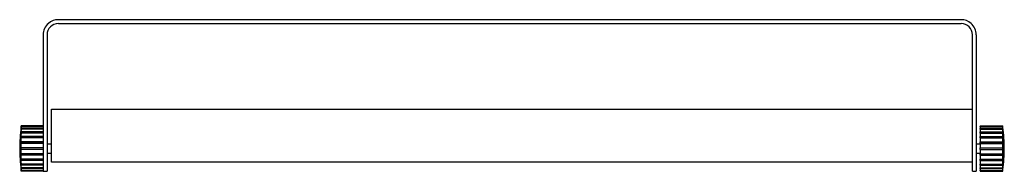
# Model space of a CAD drawing. Header units: millimetres. Extents: x 2782.771 to 2783.42, y 2735.181 to 2735.281.
import ezdxf

# ---------------------------------------------------------------- set-up
doc = ezdxf.new("R2010")
doc.units = ezdxf.units.MM
doc.layers.add('SANINDUSA', color=3, linetype='Continuous')

msp = doc.modelspace()

# ---------------------------------------------------------------- linework, layer by layer
at = {"layer": 'SANINDUSA'}
for p, q in [((2783.39141, 2735.28097), (2782.79641, 2735.28097)), ((2782.79641, 2735.27847), (2783.39141, 2735.27847)), ((2782.78641, 2735.27097), (2782.78641, 2735.19534)), ((2782.78891, 2735.27097), (2782.78891, 2735.19534)), ((2783.39891, 2735.22197), (2783.39891, 2735.27097)), ((2783.40141, 2735.27097), (2783.40141, 2735.19534)), ((2782.79191, 2735.18697), (2782.79191, 2735.22197)), ((2782.79191, 2735.22197), (2783.39891, 2735.22197)), ((2783.39891, 2735.18697), (2783.39891, 2735.22197)), ((2782.7719, 2735.21058), (2782.7719, 2735.21096)), ((2782.78641, 2735.21096), (2782.7719, 2735.21096)), ((2782.78641, 2735.21058), (2782.7719, 2735.21058)), ((2783.40391, 2735.21096), (2783.41891, 2735.21096)), ((2783.40391, 2735.21096), (2783.40391, 2735.21058)), ((2783.40391, 2735.21058), (2783.41891, 2735.21058)), ((2783.40391, 2735.21032), (2783.40391, 2735.21058)), ((2783.41891, 2735.21058), (2783.41891, 2735.21096)), ((2782.77177, 2735.20997), (2782.77177, 2735.20997)), ((2782.77177, 2735.20996), (2782.77177, 2735.20997)), ((2782.77177, 2735.20936), (2782.77177, 2735.20962)), ((2782.77181, 2735.20962), (2782.77177, 2735.20962)), ((2782.77177, 2735.20784), (2782.77177, 2735.20834)), ((2782.77185, 2735.20834), (2782.77177, 2735.20834)), ((2782.77177, 2735.20551), (2782.77177, 2735.20622)), ((2782.7719, 2735.20622), (2782.77177, 2735.20622)), ((2782.7719, 2735.20921), (2782.7719, 2735.21032)), ((2782.78641, 2735.21032), (2782.7719, 2735.21032)), ((2782.78641, 2735.20921), (2782.7719, 2735.20921)), ((2782.7719, 2735.20693), (2782.7719, 2735.20871)), ((2782.78641, 2735.20871), (2782.7719, 2735.20871)), ((2782.78641, 2735.20693), (2782.7719, 2735.20693)), ((2782.7719, 2735.2039), (2782.7719, 2735.20622)), ((2782.78641, 2735.20622), (2782.7719, 2735.20622)), ((2783.40391, 2735.21032), (2783.41891, 2735.21032)), ((2783.40391, 2735.21032), (2783.40391, 2735.20921)), ((2783.40391, 2735.20921), (2783.41891, 2735.20921)), ((2783.40391, 2735.20871), (2783.40391, 2735.20921)), ((2783.40391, 2735.20871), (2783.41891, 2735.20871)), ((2783.40391, 2735.20871), (2783.40391, 2735.20693)), ((2783.40391, 2735.20693), (2783.41891, 2735.20693)), ((2783.40391, 2735.20622), (2783.40391, 2735.20693)), ((2783.40391, 2735.20622), (2783.41891, 2735.20622)), ((2783.40391, 2735.20622), (2783.40391, 2735.2039)), ((2783.41891, 2735.20921), (2783.41891, 2735.21032)), ((2783.41891, 2735.20693), (2783.41891, 2735.20871)), ((2783.41891, 2735.2039), (2783.41891, 2735.20622)), ((2783.41891, 2735.20622), (2783.41904, 2735.20622)), ((2783.41897, 2735.20834), (2783.41904, 2735.20834)), ((2783.41901, 2735.20962), (2783.41904, 2735.20962)), ((2783.41904, 2735.20997), (2783.41904, 2735.20997)), ((2783.41904, 2735.20996), (2783.41904, 2735.20997)), ((2783.41904, 2735.20936), (2783.41904, 2735.20962)), ((2783.41904, 2735.20784), (2783.41904, 2735.20834)), ((2783.41904, 2735.20551), (2783.41904, 2735.20622)), ((2782.77177, 2735.20254), (2782.77177, 2735.2034)), ((2782.78641, 2735.2034), (2782.77177, 2735.2034)), ((2782.77177, 2735.19911), (2782.77177, 2735.20008)), ((2782.78641, 2735.20008), (2782.77177, 2735.20008)), ((2782.78641, 2735.2039), (2782.7719, 2735.2039)), ((2782.7719, 2735.20034), (2782.7719, 2735.20304)), ((2782.78641, 2735.20304), (2782.7719, 2735.20304)), ((2782.78641, 2735.20034), (2782.7719, 2735.20034)), ((2782.7719, 2735.19647), (2782.7719, 2735.19937)), ((2782.78641, 2735.19937), (2782.7719, 2735.19937)), ((2782.79191, 2735.19897), (2782.78891, 2735.19897)), ((2783.40391, 2735.19897), (2783.40141, 2735.19897)), ((2783.40391, 2735.2039), (2783.41891, 2735.2039)), ((2783.40391, 2735.2034), (2783.40391, 2735.2039)), ((2783.40391, 2735.2034), (2783.41904, 2735.2034)), ((2783.40391, 2735.20304), (2783.40391, 2735.2034)), ((2783.40391, 2735.20304), (2783.41891, 2735.20304)), ((2783.40391, 2735.20304), (2783.40391, 2735.20034)), ((2783.40391, 2735.20034), (2783.41891, 2735.20034)), ((2783.40391, 2735.20008), (2783.40391, 2735.20034)), ((2783.40391, 2735.20008), (2783.41904, 2735.20008)), ((2783.40391, 2735.19937), (2783.40391, 2735.20008)), ((2783.40391, 2735.19937), (2783.41891, 2735.19937)), ((2783.40391, 2735.19937), (2783.40391, 2735.19647)), ((2783.41891, 2735.20034), (2783.41891, 2735.20304)), ((2783.41891, 2735.19647), (2783.41891, 2735.19937)), ((2783.41904, 2735.20254), (2783.41904, 2735.2034)), ((2783.41904, 2735.19911), (2783.41904, 2735.20008)), ((2782.77177, 2735.19647), (2782.7719, 2735.19647)), ((2782.77177, 2735.19547), (2782.77177, 2735.19647)), ((2782.7719, 2735.19547), (2782.77177, 2735.19547)), ((2782.77177, 2735.19187), (2782.77177, 2735.19283)), ((2782.78641, 2735.19187), (2782.77177, 2735.19187)), ((2782.78641, 2735.19647), (2782.7719, 2735.19647)), ((2782.7719, 2735.19258), (2782.7719, 2735.19547)), ((2782.78641, 2735.19547), (2782.7719, 2735.19547)), ((2782.78641, 2735.19258), (2782.7719, 2735.19258)), ((2782.7719, 2735.18891), (2782.7719, 2735.19161)), ((2782.78641, 2735.19161), (2782.7719, 2735.19161)), ((2782.78641, 2735.19534), (2782.78641, 2735.18097)), ((2782.78891, 2735.19534), (2782.78891, 2735.18097)), ((2782.78891, 2735.19297), (2782.79191, 2735.19297)), ((2783.40141, 2735.19534), (2783.40141, 2735.18097)), ((2783.40141, 2735.19297), (2783.40391, 2735.19297)), ((2783.40391, 2735.19647), (2783.41891, 2735.19647)), ((2783.40391, 2735.19547), (2783.40391, 2735.19647)), ((2783.40391, 2735.19547), (2783.41891, 2735.19547)), ((2783.40391, 2735.19547), (2783.40391, 2735.19258)), ((2783.40391, 2735.19258), (2783.41891, 2735.19258)), ((2783.40391, 2735.19187), (2783.40391, 2735.19258)), ((2783.40391, 2735.19187), (2783.41904, 2735.19187)), ((2783.40391, 2735.19161), (2783.40391, 2735.19187)), ((2783.40391, 2735.19161), (2783.41891, 2735.19161)), ((2783.40391, 2735.19161), (2783.40391, 2735.18891)), ((2783.41904, 2735.19647), (2783.41891, 2735.19647)), ((2783.41891, 2735.19258), (2783.41891, 2735.19547)), ((2783.41891, 2735.19547), (2783.41904, 2735.19547)), ((2783.41891, 2735.18891), (2783.41891, 2735.19161)), ((2783.41904, 2735.19547), (2783.41904, 2735.19647)), ((2783.41904, 2735.19187), (2783.41904, 2735.19283)), ((2782.77177, 2735.18854), (2782.77177, 2735.18941)), ((2782.78641, 2735.18854), (2782.77177, 2735.18854)), ((2782.77177, 2735.18573), (2782.77177, 2735.18643)), ((2782.7719, 2735.18573), (2782.77177, 2735.18573)), ((2782.78641, 2735.18891), (2782.7719, 2735.18891)), ((2782.7719, 2735.18573), (2782.7719, 2735.18804)), ((2782.78641, 2735.18804), (2782.7719, 2735.18804)), ((2782.78641, 2735.18573), (2782.7719, 2735.18573)), ((2782.7719, 2735.18324), (2782.7719, 2735.18502)), ((2782.78641, 2735.18502), (2782.7719, 2735.18502)), ((2783.39891, 2735.18697), (2782.79191, 2735.18697)), ((2783.39891, 2735.18097), (2783.39891, 2735.18697)), ((2783.40391, 2735.18891), (2783.41891, 2735.18891)), ((2783.40391, 2735.18854), (2783.40391, 2735.18891)), ((2783.40391, 2735.18854), (2783.41904, 2735.18854)), ((2783.40391, 2735.18804), (2783.40391, 2735.18854)), ((2783.40391, 2735.18804), (2783.41891, 2735.18804)), ((2783.40391, 2735.18804), (2783.40391, 2735.18573)), ((2783.40391, 2735.18573), (2783.41891, 2735.18573)), ((2783.40391, 2735.18502), (2783.40391, 2735.18573)), ((2783.40391, 2735.18502), (2783.41891, 2735.18502)), ((2783.40391, 2735.18502), (2783.40391, 2735.18324)), ((2783.41891, 2735.18573), (2783.41891, 2735.18804)), ((2783.41891, 2735.18573), (2783.41904, 2735.18573)), ((2783.41891, 2735.18324), (2783.41891, 2735.18502)), ((2783.41904, 2735.18854), (2783.41904, 2735.18941)), ((2783.41904, 2735.18573), (2783.41904, 2735.18643)), ((2782.77177, 2735.18361), (2782.77177, 2735.18411)), ((2782.77185, 2735.18361), (2782.77177, 2735.18361)), ((2782.77177, 2735.18233), (2782.77177, 2735.18259)), ((2782.77181, 2735.18233), (2782.77177, 2735.18233)), ((2782.77177, 2735.18197), (2782.77177, 2735.18198)), ((2782.77177, 2735.18197), (2782.77177, 2735.18197)), ((2782.78641, 2735.18324), (2782.7719, 2735.18324)), ((2782.7719, 2735.18162), (2782.7719, 2735.18274)), ((2782.78641, 2735.18274), (2782.7719, 2735.18274)), ((2782.78641, 2735.18162), (2782.7719, 2735.18162)), ((2782.7719, 2735.18098), (2782.7719, 2735.18136)), ((2782.78641, 2735.18136), (2782.7719, 2735.18136)), ((2782.78641, 2735.18098), (2782.7719, 2735.18098)), ((2782.78641, 2735.18097), (2782.78891, 2735.18097)), ((2783.39891, 2735.18097), (2783.40141, 2735.18097)), ((2783.40391, 2735.18324), (2783.41891, 2735.18324)), ((2783.40391, 2735.18274), (2783.40391, 2735.18324)), ((2783.40391, 2735.18274), (2783.41891, 2735.18274)), ((2783.40391, 2735.18274), (2783.40391, 2735.18162)), ((2783.40391, 2735.18162), (2783.41891, 2735.18162)), ((2783.40391, 2735.18136), (2783.40391, 2735.18162)), ((2783.40391, 2735.18136), (2783.41891, 2735.18136)), ((2783.40391, 2735.18136), (2783.40391, 2735.18098)), ((2783.40391, 2735.18098), (2783.41891, 2735.18098)), ((2783.41891, 2735.18162), (2783.41891, 2735.18274)), ((2783.41891, 2735.18098), (2783.41891, 2735.18136)), ((2783.41897, 2735.18361), (2783.41904, 2735.18361)), ((2783.41901, 2735.18233), (2783.41904, 2735.18233)), ((2783.41904, 2735.18361), (2783.41904, 2735.18411)), ((2783.41904, 2735.18233), (2783.41904, 2735.18259)), ((2783.41904, 2735.18197), (2783.41904, 2735.18198)), ((2783.41904, 2735.18197), (2783.41904, 2735.18197))]:
    msp.add_line(p, q, dxfattribs=at)
for centre, radius, start, end in [((2782.79641, 2735.27097), 0.01, 131.40962, 180), ((2782.79641, 2735.27097), 0.0075, 90, 180), ((2782.79641, 2735.27097), 0.01, 90, 131.40962), ((2783.39141, 2735.27097), 0.01, 48.59038, 90), ((2783.39141, 2735.27097), 0.0075, 0, 90), ((2783.39141, 2735.27097), 0.01, 0, 48.59038), ((2782.88448, 2735.19597), 0.11357, 172.41469, 172.92364), ((2782.87801, 2735.19596), 0.10711, 172.15335, 172.6749), ((2783.30633, 2735.19597), 0.11357, 7.07636, 7.58531), ((2783.31405, 2735.19613), 0.10585, 7.32198, 7.84976), ((2782.88448, 2735.19597), 0.11357, 172.91917, 179.9994), ((2782.87801, 2735.1957), 0.10711, 172.15336, 172.67491), ((2782.85755, 2735.19604), 0.08665, 171.26143, 171.84068), ((2782.85755, 2735.19554), 0.08665, 171.26142, 171.84068), ((2782.8296, 2735.19607), 0.05871, 169.33837, 170.04022), ((2782.8296, 2735.19536), 0.05871, 169.33836, 170.04022), ((2783.31405, 2735.19587), 0.10585, 7.32198, 7.84976), ((2783.33427, 2735.19619), 0.08563, 8.15587, 8.74203), ((2783.33428, 2735.19569), 0.08563, 8.15586, 8.74204), ((2783.3619, 2735.19619), 0.05801, 9.95559, 10.66582), ((2783.3619, 2735.19548), 0.05801, 9.95559, 10.66582), ((2783.30633, 2735.19597), 0.11357, 359.99827, 7.08083), ((2782.80164, 2735.19598), 0.03078, 165.09102, 166.05277), ((2782.80164, 2735.19512), 0.03078, 165.09103, 166.05277), ((2782.78118, 2735.19556), 0.01043, 152.77715, 154.36572), ((2782.78118, 2735.1946), 0.01043, 152.77729, 154.36566), ((2783.38952, 2735.19607), 0.03041, 13.94149, 14.91472), ((2783.38952, 2735.19521), 0.03041, 13.94149, 14.91471), ((2783.40975, 2735.19562), 0.01031, 25.6248, 27.23233), ((2783.40975, 2735.19465), 0.01031, 25.62486, 27.23219), ((2782.88448, 2735.19597), 0.11357, 179.9994, 187.08083), ((2782.78118, 2735.19735), 0.01043, 205.63419, 207.22278), ((2782.78118, 2735.19638), 0.01043, 205.63419, 207.22278), ((2783.40975, 2735.19729), 0.01031, 332.76773, 334.37529), ((2783.40975, 2735.19633), 0.01031, 332.76773, 334.37529), ((2783.30633, 2735.19597), 0.11357, 352.91917, 359.99827), ((2782.80163, 2735.19683), 0.03077, 193.94709, 194.90914), ((2782.80164, 2735.19596), 0.03078, 193.94728, 194.90896), ((2782.8296, 2735.19659), 0.05871, 189.95979, 190.66163), ((2782.8296, 2735.19588), 0.05871, 189.95979, 190.66163), ((2783.38953, 2735.19674), 0.0304, 345.08512, 346.05864), ((2783.38952, 2735.19587), 0.03042, 345.0853, 346.05846), ((2783.3619, 2735.19646), 0.05802, 349.33418, 350.04439), ((2783.3619, 2735.19576), 0.05802, 349.33418, 350.04439), ((2782.85755, 2735.19641), 0.08666, 188.15935, 188.73858), ((2782.85755, 2735.1959), 0.08665, 188.15931, 188.73858), ((2782.878, 2735.19624), 0.10711, 187.32508, 187.84667), ((2782.87801, 2735.19599), 0.10711, 187.32509, 187.84664), ((2782.88448, 2735.19597), 0.11357, 187.07636, 187.58531), ((2783.33427, 2735.19625), 0.08563, 351.25796, 351.84411), ((2783.33428, 2735.19575), 0.08563, 351.25796, 351.84415), ((2783.31406, 2735.19608), 0.10584, 352.15022, 352.67803), ((2783.31405, 2735.19582), 0.10585, 352.15025, 352.67803), ((2783.30633, 2735.19597), 0.11357, 352.41469, 352.92364)]:
    msp.add_arc(centre, radius, start, end, dxfattribs=at)

doc.saveas('drawing.dxf')
